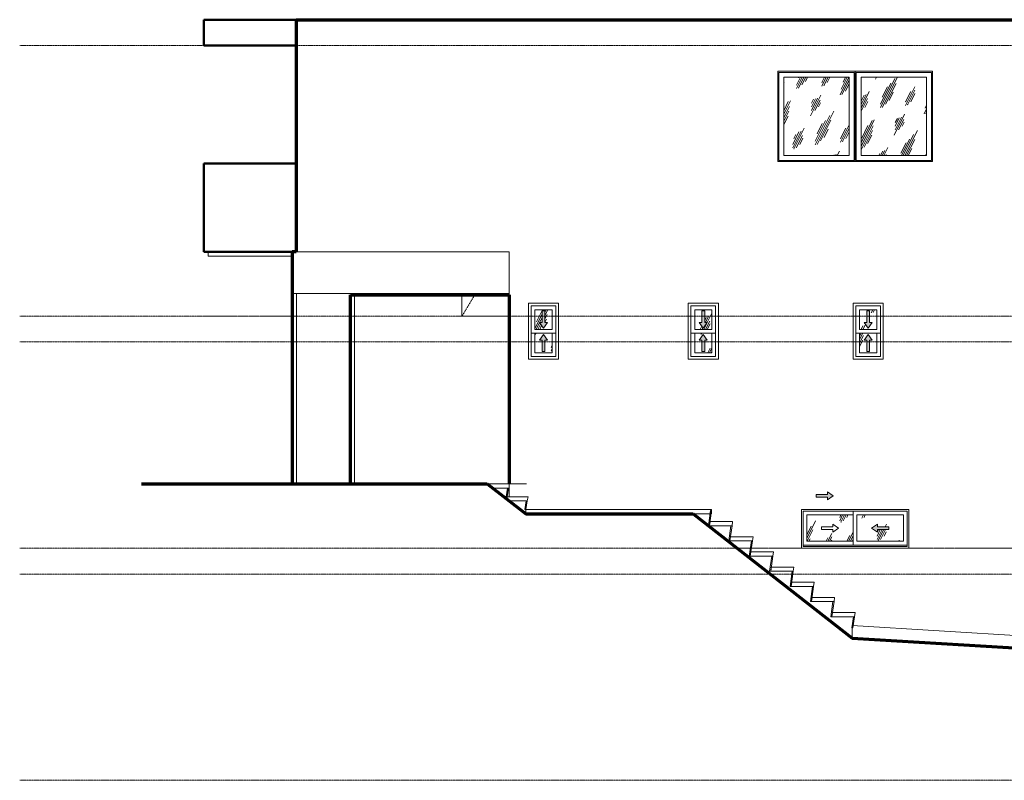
# Model space of a CAD drawing. Header units: inches. Extents: x -341 to 830, y -122 to 246.
# Tile 1 of 3: x -341 to 118, y -108 to 246. Entities that reach past the tile are written whole.
import ezdxf

# ---------------------------------------------------------------- set-up
doc = ezdxf.new("R2010")
doc.units = ezdxf.units.IN
doc.header["$MEASUREMENT"] = 0
doc.linetypes.add('Center 1_4_', pattern=[0.53125, 0.25, -0.09375, 0.09375, -0.09375])
doc.linetypes.add('Dash', pattern=[0.23622, 0.11811, -0.11811])
for name, color, linetype, lineweight in [('A-AREA', 32, 'Dash', 9), ('A-COLS', 52, 'Continuous', 9), ('A-DETL', 90, 'Continuous', 9), ('A-DETL-GENF', 92, 'Continuous', 9), ('A-DOOR', 31, 'Continuous', 9), ('A-FLOR', 192, 'Continuous', 9), ('A-FLOR-LEVL', 51, 'Continuous', 9), ('A-GLAZ', 151, 'Continuous', 9), ('A-WALL', 90, 'Continuous', 9), ('S-STRS', 90, 'Continuous', 9)]:
    doc.layers.add(name, color=color, linetype=linetype, lineweight=lineweight)
pattern_1 = [(63.435, (-6.012, 47.244), (-8.6939, 26.0815), [10.8, -6.48, 10.8, -6.48, -13.738]), (63.435, (-6.012, 47.244), (-8.6939, 26.0815), [-34.56, 0.158, -13.579]), (63.435, (-6.012, 47.244), (-8.6939, 26.0815), [0.158, -34.402, 4.32, -9.418]), (63.435, (-6.552, 47.784), (-8.6939, 26.0815), [8.64, -10.8, 6.48, -6.48, -15.898]), (63.435, (-6.552, 47.784), (-8.6939, 26.0815), [-32.4, 0.158, -15.739]), (63.435, (-6.552, 47.784), (-8.6939, 26.0815), [0.158, -32.242, 7.56, -8.338]), (63.435, (-6.552, 49.404), (-8.6939, 26.0815), [6.48, -12.96, 4.32, -6.48, -18.058]), (63.435, (-6.552, 49.404), (-8.6939, 26.0815), [-30.24, 0.158, -17.899]), (63.435, (-6.552, 49.404), (-8.6939, 26.0815), [0.158, -30.082, 9.72, -8.338]), (63.435, (-4.932, 47.784), (-8.6939, 26.0815), [6.48, -12.96, 5.4, -23.458]), (63.435, (-3.312, 49.404), (-8.6939, 26.0815), [3.24, -16.2, 2.16, -26.698]), (63.435, (-6.012, 52.104), (-8.6939, 26.0815), [2.16, -16.2, 2.16, -8.64, -19.138]), (63.435, (-6.012, 52.104), (-8.6939, 26.0815), [-29.16, 0.158, -18.979]), (63.435, (-6.012, 52.104), (-8.6939, 26.0815), [0.158, -29.002, 5.4, -13.738]), (63.435, (3.708, 50.484), (-8.6939, 26.0815), [10.8, -16.2, 12.96, -8.554]), (63.435, (3.708, 48.864), (-8.6939, 26.0815), [15.12, -10.8, 16.2, -6.394]), (63.435, (4.788, 49.404), (-8.6939, 26.0815), [17.28, -8.64, 12.96, -9.418]), (63.435, (6.408, 51.024), (-8.6939, 26.0815), [10.8, -15.12, 8.64, -13.738]), (63.435, (4.788, 54.264), (-8.6939, 26.0815), [5.4, -21.6, 6.48, -14.818]), (63.435, (8.028, 52.644), (-8.6939, 26.0815), [4.32, -21.6, 4.32, -18.058])]

# ---------------------------------------------------------------- blocks, each defined once
blk = doc.blocks.new('Planitar-Double-Hung-Single - Default 1-4199244-Right')
at = {"layer": 'A-DETL-GENF'}
h = blk.add_hatch(dxfattribs=at)
h.set_pattern_fill('FP_2', color=256, style=0, pattern_type=2)
h.set_pattern_definition(pattern_1)
h.paths.add_polyline_path([(-22.52, 101.88), (-18.38, 101.88), (-18.38, 111), (-26.37, 111), (-26.37, 101.88), (-23.04, 101.88)], flags=0)
h.paths.add_polyline_path([(-22.37, 102.44), (-24.24, 105.1), (-23.04, 105.1), (-23.04, 110.44), (-21.71, 110.44), (-21.71, 105.1), (-20.51, 105.1), (-21.71, 103.39)], flags=0)
for points in [[(-22.37, 102.44), (-20.51, 105.1), (-21.71, 105.1), (-21.71, 110.44), (-23.04, 110.44), (-23.04, 105.1), (-24.24, 105.1)], [(-21.71, 91.56), (-21.71, 96.9), (-20.51, 96.9), (-22.37, 99.56), (-24.24, 96.9), (-23.04, 96.9), (-23.04, 91.56)]]:
    blk.add_hatch(color=256, dxfattribs=at).paths.add_polyline_path(points, flags=0)
h = blk.add_hatch(dxfattribs=at)
h.set_pattern_fill('FP_2', color=256, style=0, pattern_type=2)
h.set_pattern_definition(pattern_1)
h.paths.add_polyline_path([(-18.38, 91), (-18.38, 100.12), (-26.37, 100.12), (-26.37, 91), (-21.71, 91)], flags=0)
h.paths.add_polyline_path([(-23.04, 91.56), (-23.04, 96.9), (-24.24, 96.9), (-22.37, 99.56), (-20.51, 96.9), (-21.71, 96.9), (-21.71, 91.56)], flags=0)
for p, q in [((-23.04, 110.44), (-23.04, 105.1)), ((-21.71, 110.44), (-23.04, 110.44)), ((-21.71, 110.44), (-23.04, 110.44)), ((-23.04, 110.44), (-23.04, 105.1)), ((-21.71, 110.44), (-21.71, 105.1)), ((-21.71, 105.1), (-21.71, 110.44)), ((-23.04, 105.1), (-24.24, 105.1)), ((-22.37, 102.44), (-24.24, 105.1)), ((-23.04, 105.1), (-24.24, 105.1)), ((-24.24, 105.1), (-22.37, 102.44)), ((-22.37, 102.44), (-20.51, 105.1)), ((-22.37, 102.44), (-20.51, 105.1)), ((-20.51, 105.1), (-21.71, 105.1)), ((-20.51, 105.1), (-21.71, 105.1)), ((-22.37, 99.56), (-24.24, 96.9)), ((-22.37, 99.56), (-24.24, 96.9)), ((-24.24, 96.9), (-23.04, 96.9)), ((-24.24, 96.9), (-23.04, 96.9)), ((-23.04, 91.56), (-23.04, 96.9)), ((-23.04, 96.9), (-23.04, 91.56)), ((-22.37, 99.56), (-20.51, 96.9)), ((-20.51, 96.9), (-22.37, 99.56)), ((-21.71, 96.9), (-20.51, 96.9)), ((-21.71, 91.56), (-21.71, 96.9)), ((-21.71, 91.56), (-21.71, 96.9)), ((-21.71, 96.9), (-20.51, 96.9)), ((-23.04, 91.56), (-21.71, 91.56)), ((-23.04, 91.56), (-21.71, 91.56))]:
    blk.add_line(p, q, dxfattribs=at)
at = {"layer": 'A-GLAZ'}
for p, q in [((-29.37, 114), (-15.37, 114)), ((-29.37, 88), (-29.37, 114)), ((-28.12, 112.75), (-28.12, 89.25)), ((-16.63, 112.75), (-28.12, 112.75)), ((-26.37, 101.88), (-26.37, 111)), ((-18.38, 111), (-26.37, 111)), ((-18.38, 101.88), (-18.38, 111)), ((-16.63, 89.25), (-16.63, 112.75)), ((-15.37, 114), (-15.37, 88)), ((-26.37, 101.88), (-18.38, 101.88)), ((-16.63, 100.12), (-28.12, 100.12)), ((-26.37, 91), (-26.37, 100.12)), ((-18.38, 91), (-18.38, 100.12)), ((-15.37, 88), (-29.37, 88)), ((-28.12, 89.25), (-16.63, 89.25)), ((-26.37, 91), (-18.38, 91))]:
    blk.add_line(p, q, dxfattribs=at)
blk = doc.blocks.new('Planitar-Double-Hung-Single - Default 1-V1-Right')
at = {"layer": 'A-DETL-GENF'}
h = blk.add_hatch(dxfattribs=at)
h.set_pattern_fill('FP_2', color=256, style=0, pattern_type=2)
h.set_pattern_definition(pattern_1)
h.paths.add_polyline_path([(-96.95, 101.88), (-92.81, 101.88), (-92.81, 111), (-100.81, 111), (-100.81, 101.88), (-97.48, 101.88)], flags=0)
h.paths.add_polyline_path([(-96.81, 102.44), (-98.68, 105.1), (-97.48, 105.1), (-97.48, 110.44), (-96.15, 110.44), (-96.15, 105.1), (-94.95, 105.1), (-96.15, 103.39)], flags=0)
for points in [[(-96.81, 102.44), (-94.95, 105.1), (-96.15, 105.1), (-96.15, 110.44), (-97.48, 110.44), (-97.48, 105.1), (-98.68, 105.1)], [(-96.15, 91.56), (-96.15, 96.9), (-94.95, 96.9), (-96.81, 99.56), (-98.68, 96.9), (-97.48, 96.9), (-97.48, 91.56)]]:
    blk.add_hatch(color=256, dxfattribs=at).paths.add_polyline_path(points, flags=0)
h = blk.add_hatch(dxfattribs=at)
h.set_pattern_fill('FP_2', color=256, style=0, pattern_type=2)
h.set_pattern_definition(pattern_1)
h.paths.add_polyline_path([(-92.81, 91), (-92.81, 100.12), (-100.81, 100.12), (-100.81, 91), (-96.15, 91)], flags=0)
h.paths.add_polyline_path([(-97.48, 91.56), (-97.48, 96.9), (-98.68, 96.9), (-96.81, 99.56), (-94.95, 96.9), (-96.15, 96.9), (-96.15, 91.56)], flags=0)
for p, q in [((-97.48, 110.44), (-97.48, 105.1)), ((-96.15, 110.44), (-97.48, 110.44)), ((-96.15, 110.44), (-97.48, 110.44)), ((-97.48, 110.44), (-97.48, 105.1)), ((-96.15, 110.44), (-96.15, 105.1)), ((-96.15, 105.1), (-96.15, 110.44)), ((-97.48, 105.1), (-98.68, 105.1)), ((-96.81, 102.44), (-98.68, 105.1)), ((-97.48, 105.1), (-98.68, 105.1)), ((-98.68, 105.1), (-96.81, 102.44)), ((-96.81, 102.44), (-94.95, 105.1)), ((-96.81, 102.44), (-94.95, 105.1)), ((-94.95, 105.1), (-96.15, 105.1)), ((-94.95, 105.1), (-96.15, 105.1)), ((-96.81, 99.56), (-98.68, 96.9)), ((-96.81, 99.56), (-98.68, 96.9)), ((-98.68, 96.9), (-97.48, 96.9)), ((-98.68, 96.9), (-97.48, 96.9)), ((-97.48, 91.56), (-97.48, 96.9)), ((-97.48, 96.9), (-97.48, 91.56)), ((-96.81, 99.56), (-94.95, 96.9)), ((-94.95, 96.9), (-96.81, 99.56)), ((-96.15, 96.9), (-94.95, 96.9)), ((-96.15, 91.56), (-96.15, 96.9)), ((-96.15, 91.56), (-96.15, 96.9)), ((-96.15, 96.9), (-94.95, 96.9)), ((-97.48, 91.56), (-96.15, 91.56)), ((-97.48, 91.56), (-96.15, 91.56))]:
    blk.add_line(p, q, dxfattribs=at)
at = {"layer": 'A-GLAZ'}
for p, q in [((-103.81, 114), (-89.81, 114)), ((-103.81, 88), (-103.81, 114)), ((-102.56, 112.75), (-102.56, 89.25)), ((-91.06, 112.75), (-102.56, 112.75)), ((-100.81, 101.88), (-100.81, 111)), ((-92.81, 111), (-100.81, 111)), ((-92.81, 101.88), (-92.81, 111)), ((-91.06, 89.25), (-91.06, 112.75)), ((-89.81, 114), (-89.81, 88)), ((-100.81, 101.88), (-92.81, 101.88)), ((-91.06, 100.12), (-102.56, 100.12)), ((-100.81, 91), (-100.81, 100.12)), ((-92.81, 91), (-92.81, 100.12)), ((-89.81, 88), (-103.81, 88)), ((-102.56, 89.25), (-91.06, 89.25)), ((-100.81, 91), (-92.81, 91))]:
    blk.add_line(p, q, dxfattribs=at)
blk = doc.blocks.new('Planitar-Double-Hung-Single - Default 1-V2-Right')
at = {"layer": 'A-DETL-GENF'}
h = blk.add_hatch(dxfattribs=at)
h.set_pattern_fill('FP_2', color=256, style=0, pattern_type=2)
h.set_pattern_definition(pattern_1)
h.paths.add_polyline_path([(54.23, 101.88), (58.37, 101.88), (58.37, 111), (50.38, 111), (50.38, 101.88), (53.71, 101.88)], flags=0)
h.paths.add_polyline_path([(54.37, 102.44), (52.51, 105.1), (53.71, 105.1), (53.71, 110.44), (55.04, 110.44), (55.04, 105.1), (56.24, 105.1), (55.04, 103.39)], flags=0)
for points in [[(54.37, 102.44), (56.24, 105.1), (55.04, 105.1), (55.04, 110.44), (53.71, 110.44), (53.71, 105.1), (52.51, 105.1)], [(53.71, 91.56), (55.04, 91.56), (55.04, 96.9), (56.24, 96.9), (54.37, 99.56), (52.51, 96.9), (53.71, 96.9)]]:
    blk.add_hatch(color=256, dxfattribs=at).paths.add_polyline_path(points, flags=0)
h = blk.add_hatch(dxfattribs=at)
h.set_pattern_fill('FP_2', color=256, style=0, pattern_type=2)
h.set_pattern_definition(pattern_1)
h.paths.add_polyline_path([(58.37, 91), (58.37, 100.12), (50.38, 100.12), (50.38, 91), (55.04, 91)], flags=0)
h.paths.add_polyline_path([(53.71, 91.56), (53.71, 96.9), (52.51, 96.9), (54.37, 99.56), (56.24, 96.9), (55.04, 96.9), (55.04, 91.56)], flags=0)
for p, q in [((53.71, 110.44), (53.71, 105.1)), ((55.04, 110.44), (53.71, 110.44)), ((55.04, 110.44), (53.71, 110.44)), ((53.71, 110.44), (53.71, 105.1)), ((55.04, 110.44), (55.04, 105.1)), ((55.04, 105.1), (55.04, 110.44)), ((53.71, 105.1), (52.51, 105.1)), ((54.37, 102.44), (52.51, 105.1)), ((53.71, 105.1), (52.51, 105.1)), ((52.51, 105.1), (54.37, 102.44)), ((54.37, 102.44), (56.24, 105.1)), ((54.37, 102.44), (56.24, 105.1)), ((56.24, 105.1), (55.04, 105.1)), ((56.24, 105.1), (55.04, 105.1)), ((54.37, 99.56), (52.51, 96.9)), ((54.37, 99.56), (52.51, 96.9)), ((52.51, 96.9), (53.71, 96.9)), ((52.51, 96.9), (53.71, 96.9)), ((53.71, 91.56), (53.71, 96.9)), ((53.71, 96.9), (53.71, 91.56)), ((54.37, 99.56), (56.24, 96.9)), ((56.24, 96.9), (54.37, 99.56)), ((55.04, 96.9), (56.24, 96.9)), ((55.04, 91.56), (55.04, 96.9)), ((55.04, 91.56), (55.04, 96.9)), ((55.04, 96.9), (56.24, 96.9)), ((53.71, 91.56), (55.04, 91.56)), ((53.71, 91.56), (55.04, 91.56))]:
    blk.add_line(p, q, dxfattribs=at)
at = {"layer": 'A-GLAZ'}
for p, q in [((47.38, 114), (61.38, 114)), ((47.38, 88), (47.38, 114)), ((48.63, 112.75), (48.63, 89.25)), ((60.12, 112.75), (48.63, 112.75)), ((50.38, 101.88), (50.38, 111)), ((58.37, 111), (50.38, 111)), ((58.37, 101.88), (58.37, 111)), ((60.12, 89.25), (60.12, 112.75)), ((61.38, 114), (61.38, 88)), ((50.38, 101.88), (58.37, 101.88)), ((60.12, 100.12), (48.63, 100.12)), ((50.38, 91), (50.38, 100.12)), ((58.37, 91), (58.37, 100.12)), ((61.38, 88), (47.38, 88)), ((48.63, 89.25), (60.12, 89.25)), ((50.38, 91), (58.37, 91))]:
    blk.add_line(p, q, dxfattribs=at)
blk = doc.blocks.new('Planitar-Casement-Single_Left - Default 1-4401708-Right')
at = {"layer": 'A-GLAZ'}
h = blk.add_hatch(dxfattribs=at)
h.set_pattern_fill('FP_2', color=256, style=0, pattern_type=2)
h.set_pattern_definition(pattern_1)
h.paths.add_polyline_path([(81.57, 182.75), (81.57, 219.25), (51.07, 219.25), (51.07, 182.75)], flags=0)
for p, q in [((48.32, 222), (84.32, 222)), ((48.32, 180), (48.32, 222)), ((48.82, 221.5), (48.82, 180.5)), ((83.82, 221.5), (48.82, 221.5)), ((83.82, 180.5), (83.82, 221.5)), ((84.32, 222), (84.32, 180)), ((51.07, 182.75), (51.07, 219.25)), ((81.57, 219.25), (51.07, 219.25)), ((81.57, 182.75), (81.57, 219.25)), ((84.32, 180), (48.32, 180)), ((48.82, 180.5), (83.82, 180.5)), ((51.07, 182.75), (81.57, 182.75))]:
    blk.add_line(p, q, dxfattribs=at)
blk = doc.blocks.new('Planitar-Casement-Single_Left - Default 1-4401704-Right')
at = {"layer": 'A-GLAZ'}
h = blk.add_hatch(dxfattribs=at)
h.set_pattern_fill('FP_2', color=256, style=0, pattern_type=2)
h.set_pattern_definition(pattern_1)
h.paths.add_polyline_path([(44.15, 182.75), (45.57, 182.75), (45.57, 219.25), (15.07, 219.25), (15.07, 182.75)], flags=0)
for p, q in [((12.32, 222), (48.32, 222)), ((12.32, 180), (12.32, 222)), ((47.82, 221.5), (12.82, 221.5)), ((12.82, 221.5), (12.82, 180.5)), ((47.82, 180.5), (47.82, 221.5)), ((48.32, 222), (48.32, 180)), ((45.57, 219.25), (15.07, 219.25)), ((15.07, 219.25), (15.07, 182.75)), ((45.57, 219.25), (45.57, 182.75)), ((48.32, 180), (12.32, 180)), ((12.82, 180.5), (47.82, 180.5)), ((15.07, 182.75), (45.57, 182.75))]:
    blk.add_line(p, q, dxfattribs=at)
blk = doc.blocks.new('Planitar-Sliding-Double - Default 1-4396259-Right')
at = {"layer": 'A-GLAZ'}
for points in [[(35.46, 22.51), (38.12, 24.38), (35.46, 26.24), (35.46, 25.04), (30.12, 25.04), (30.12, 23.71), (35.46, 23.71)], [(58.67, 7.51), (58.67, 8.71), (64, 8.71), (64, 10.04), (58.67, 10.04), (58.67, 11.24), (56, 9.38)]]:
    blk.add_hatch(color=256, dxfattribs=at).paths.add_polyline_path(points, flags=0)
h = blk.add_hatch(dxfattribs=at)
h.set_pattern_fill('FP_2', color=256, style=0, pattern_type=2)
h.set_pattern_definition(pattern_1)
h.paths.add_polyline_path([(44.15, 3.25), (47.44, 3.25), (47.44, 15.5), (25.81, 15.5), (25.81, 3.25), (38.06, 3.25)], flags=0)
h = blk.add_hatch(dxfattribs=at)
h.set_pattern_fill('FP_2', color=256, style=0, pattern_type=2)
h.set_pattern_definition(pattern_1)
h.paths.add_polyline_path([(70.81, 3.25), (70.81, 15.5), (49.19, 15.5), (49.19, 3.25), (65.47, 3.25)], flags=0)
h.paths.add_polyline_path([(58.67, 7.51), (56, 9.38), (58.67, 11.24), (58.67, 10.04), (64, 10.04), (64, 8.71), (58.67, 8.71)], flags=0)
at = {"layer": 'A-DETL-GENF'}
for p, q in [((30.12, 23.71), (30.12, 25.04)), ((30.12, 25.04), (35.46, 25.04)), ((30.12, 25.04), (30.12, 23.71)), ((30.12, 25.04), (35.46, 25.04)), ((35.46, 23.71), (30.12, 23.71)), ((30.12, 23.71), (35.46, 23.71)), ((35.46, 25.04), (35.46, 26.24)), ((35.46, 26.24), (38.12, 24.38)), ((35.46, 26.24), (35.46, 25.04)), ((38.12, 24.38), (35.46, 26.24)), ((38.12, 24.38), (35.46, 22.51)), ((38.12, 24.38), (35.46, 22.51)), ((35.46, 22.51), (35.46, 23.71)), ((35.46, 23.71), (35.46, 22.51)), ((56, 9.38), (58.67, 11.24)), ((56, 9.38), (58.67, 11.24)), ((58.67, 7.51), (56, 9.38)), ((56, 9.38), (58.67, 7.51)), ((58.67, 11.24), (58.67, 10.04)), ((58.67, 11.24), (58.67, 10.04)), ((58.67, 10.04), (64, 10.04)), ((64, 10.04), (58.67, 10.04)), ((64, 10.04), (64, 8.71)), ((64, 10.04), (64, 8.71)), ((64, 8.71), (58.67, 8.71)), ((58.67, 8.71), (58.67, 7.51)), ((58.67, 8.71), (58.67, 7.51)), ((64, 8.71), (58.67, 8.71))]:
    blk.add_line(p, q, dxfattribs=at)
at = {"layer": 'A-GLAZ'}
for p, q in [((23.31, 18), (73.31, 18)), ((23.31, 18), (23.31, 0)), ((24.06, 17.25), (24.06, 0.75)), ((72.56, 17.25), (24.06, 17.25)), ((25.81, 15.5), (47.44, 15.5)), ((25.81, 3.25), (25.81, 15.5)), ((47.44, 1.5), (47.44, 17.25)), ((70.81, 15.5), (49.19, 15.5)), ((49.19, 15.5), (49.19, 3.25)), ((70.81, 3.25), (70.81, 15.5)), ((72.56, 0.75), (72.56, 17.25)), ((73.31, 18), (73.31, 0)), ((32.62, 8.71), (32.62, 10.04)), ((37.96, 10.04), (32.62, 10.04)), ((37.96, 10.04), (37.96, 11.24)), ((37.96, 11.24), (40.62, 9.38)), ((37.96, 7.51), (40.62, 9.38)), ((37.96, 8.71), (32.62, 8.71)), ((37.96, 7.51), (37.96, 8.71)), ((73.31, 0), (23.31, 0)), ((24.06, 1.5), (72.56, 1.5)), ((24.06, 0.75), (72.56, 0.75)), ((47.44, 3.25), (25.81, 3.25)), ((72.56, 1.5), (47.44, 1.5)), ((49.19, 3.25), (70.81, 3.25))]:
    blk.add_line(p, q, dxfattribs=at)
blk = doc.blocks.new('Ramp - Ramp-4311191-Right')
at = {"layer": 'A-FLOR-LEVL'}
for p, q in [((46.97, -36), (481.43, -62)), ((46.97, -41.92), (46.97, -36)), ((481.43, -67.92), (481.43, -62))]:
    blk.add_line(p, q, dxfattribs=at)
blk = doc.blocks.new('Planitar - Single Door_Flush Panel - 2_-0_ x 6_-8_-4387815-Right')
at = {"layer": 'A-DOOR', "linetype": 'Dash'}
blk.add_line((-128.45, 118.5), (-134.75, 108), dxfattribs=at)
at = {"layer": 'A-DOOR'}
for p, q in [((-134.75, 118.5), (-134.75, 108)), ((-134.75, 108), (-112.75, 108))]:
    blk.add_line(p, q, dxfattribs=at)

msp = doc.modelspace()

# ---------------------------------------------------------------- linework, layer by layer
at = {"layer": 'A-AREA'}
for p, q in [((-255, 108), (-212, 108)), ((511.5, 0), (-6.628, 0))]:
    msp.add_line(p, q, dxfattribs=at)
at = {"layer": 'A-COLS'}
for p, q in [((-213.75, 30), (-213.75, 118.5)), ((-211.75, 30), (-211.75, 118.5)), ((-184.75, 118.5), (-184.75, 30))]:
    msp.add_line(p, q, dxfattribs=at)
at = {"layer": 'A-DETL', "lineweight": 50}
for p, q in [((-212, 246), (-255, 246)), ((-255, 246), (-255, 234)), ((-255, 234), (-212, 234)), ((-212, 179), (-255, 179)), ((-255, 179), (-255, 138)), ((-255, 138), (-253, 138)), ((-253, 138), (-213.75, 138))]:
    msp.add_line(p, q, dxfattribs=at)
at = {"layer": 'A-DETL', "lineweight": 70}
for p, q in [((-212, 246), (-212, 138)), ((-212, 246), (268.25, 246)), ((-212, 138), (-213.75, 138)), ((-213.75, 138), (-213.75, 30)), ((-186.63, 30), (-186.63, 118)), ((-186.63, 118), (-112.75, 118)), ((-112.75, 118), (-112.75, 30)), ((-284, 30), (-123, 30)), ((-123, 30), (-104.984, 16)), ((-104.984, 16), (-27.086, 16)), ((-27.086, 16), (46.967, -41.916)), ((46.967, -41.916), (481.427, -67.916))]:
    msp.add_line(p, q, dxfattribs=at)
at = {"layer": 'A-FLOR'}
for p, q in [((-253, 138), (-253, 136)), ((-213.75, 136), (-253, 136)), ((-123, 30), (-112.75, 30)), ((-112.75, 28), (-120.426, 28)), ((-112.75, 30), (-112.75, 28)), ((-104.984, 18), (-18.5, 18)), ((-104.984, 18), (-104.984, 16)), ((-18.5, 16), (-27.086, 16)), ((-18.5, 18), (-18.5, 16))]:
    msp.add_line(p, q, dxfattribs=at)
at = {"layer": 'A-FLOR-LEVL', "linetype": 'Center 1_4_'}
for p, q in [((-340.707, 234), (829.787, 234)), ((-340.707, 108), (829.787, 108)), ((-340.707, 96), (753.543, 96)), ((-340.707, 0), (829.787, 0)), ((-340.707, -12), (753.543, -12)), ((-340.707, -108), (829.787, -108))]:
    msp.add_line(p, q, dxfattribs=at)
at = {"layer": 'A-WALL'}
for p, q in [((268.25, 246), (-255, 246)), ((-255, 246), (-255, 234)), ((-212, 246), (-212, 138)), ((-255, 234), (-212, 234)), ((-255, 138), (-255, 179)), ((-212, 179), (-255, 179)), ((-112.75, 138), (-255, 138)), ((-213.75, 118.5), (-213.75, 138)), ((-112.75, 138), (-112.75, 30)), ((-213.75, 118.5), (-112.75, 118.5)), ((-112.75, 30), (-104.75, 30)), ((-112.75, 24), (-112.75, 28)), ((23.312, 0), (23.312, 18)), ((23.312, 18), (73.312, 18)), ((73.312, 18), (73.312, 0)), ((73.312, 0), (23.312, 0))]:
    msp.add_line(p, q, dxfattribs=at)
at = {"layer": 'S-STRS'}
for p, q in [((-113.572, 28.031), (-114.233, 24)), ((-113.734, 24), (-113.073, 28.031)), ((-113.073, 28.031), (-113.572, 28.031)), ((-114.233, 24), (-113.734, 24)), ((-113.909, 22.935), (-113.734, 24)), ((-113.734, 24), (-104, 24)), ((-104.323, 22.031), (-104, 24)), ((-104.323, 22.031), (-112.746, 22.031)), ((-104.822, 22.031), (-105.483, 18)), ((-104.984, 18), (-104.323, 22.031)), ((-104.323, 22.031), (-104.822, 22.031)), ((-105.483, 18), (-104.984, 18)), ((-18.997, 17.502), (-19.981, 10.443)), ((-19.484, 10.443), (-18.5, 17.502)), ((-18.5, 17.502), (-18.997, 17.502)), ((-19.981, 10.443), (-19.484, 10.443)), ((-19.21, 12.412), (-19.484, 10.443)), ((-9, 10.443), (-19.484, 10.443)), ((-19.21, 12.412), (-8.726, 12.412)), ((-9.497, 10.443), (-10.481, 3.384)), ((-9.984, 3.384), (-9, 10.443)), ((-9, 10.443), (-9.497, 10.443)), ((-9, 10.443), (-8.726, 12.412)), ((-9.71, 5.353), (-9.984, 3.384)), ((-9.71, 5.353), (0.774, 5.353)), ((0.5, 3.384), (0.774, 5.353)), ((-10.481, 3.384), (-9.984, 3.384)), ((0.5, 3.384), (-9.984, 3.384)), ((0.003, 3.384), (-0.981, -3.674)), ((-0.484, -3.674), (0.5, 3.384)), ((0.5, 3.384), (0.003, 3.384)), ((-0.981, -3.674), (-0.484, -3.674)), ((-0.21, -1.706), (-0.484, -3.674)), ((10, -3.674), (-0.484, -3.674)), ((-0.21, -1.706), (10.274, -1.706)), ((9.503, -3.674), (8.519, -10.733)), ((9.016, -10.733), (10, -3.674)), ((10, -3.674), (9.503, -3.674)), ((10, -3.674), (10.274, -1.706)), ((9.29, -8.765), (9.016, -10.733)), ((9.29, -8.765), (19.774, -8.765)), ((19.5, -10.733), (19.774, -8.765)), ((8.519, -10.733), (9.016, -10.733)), ((19.5, -10.733), (9.016, -10.733)), ((19.003, -10.733), (18.019, -17.792)), ((18.516, -17.792), (19.5, -10.733)), ((19.5, -10.733), (19.003, -10.733)), ((18.019, -17.792), (18.516, -17.792)), ((18.79, -15.824), (18.516, -17.792)), ((29, -17.792), (18.516, -17.792)), ((18.79, -15.824), (29.274, -15.824)), ((28.503, -17.792), (27.519, -24.851)), ((28.016, -24.851), (29, -17.792)), ((29, -17.792), (28.503, -17.792)), ((29, -17.792), (29.274, -15.824)), ((28.29, -22.882), (28.016, -24.851)), ((28.29, -22.882), (38.774, -22.882)), ((38.5, -24.851), (38.774, -22.882)), ((27.519, -24.851), (28.016, -24.851)), ((38.5, -24.851), (28.016, -24.851)), ((38.003, -24.851), (37.019, -31.91)), ((37.516, -31.91), (38.5, -24.851)), ((38.5, -24.851), (38.003, -24.851)), ((37.019, -31.91), (37.516, -31.91)), ((37.516, -31.91), (37.79, -29.941)), ((48, -31.91), (37.516, -31.91)), ((37.79, -29.941), (48.274, -29.941)), ((47.503, -31.91), (46.793, -37)), ((47.29, -37), (48, -31.91)), ((48, -31.91), (47.503, -31.91)), ((48, -31.91), (48.274, -29.941)), ((46.793, -37), (47.29, -37))]:
    msp.add_line(p, q, dxfattribs=at)

# ---------------------------------------------------------------- block references
at = {"layer": 'A-DOOR'}
msp.add_blockref('Planitar - Single Door_Flush Panel - 2_-0_ x 6_-8_-4387815-Right', (0, 0), dxfattribs=at)
at = {"layer": 'A-FLOR-LEVL'}
msp.add_blockref('Ramp - Ramp-4311191-Right', (0, 0), dxfattribs=at)
at = {"layer": 'A-GLAZ'}
for name in ['Planitar-Casement-Single_Left - Default 1-4401704-Right', 'Planitar-Casement-Single_Left - Default 1-4401708-Right', 'Planitar-Double-Hung-Single - Default 1-V1-Right', 'Planitar-Double-Hung-Single - Default 1-4199244-Right', 'Planitar-Double-Hung-Single - Default 1-V2-Right', 'Planitar-Sliding-Double - Default 1-4396259-Right']:
    msp.add_blockref(name, (0, 0), dxfattribs=at)

doc.saveas('drawing.dxf')
